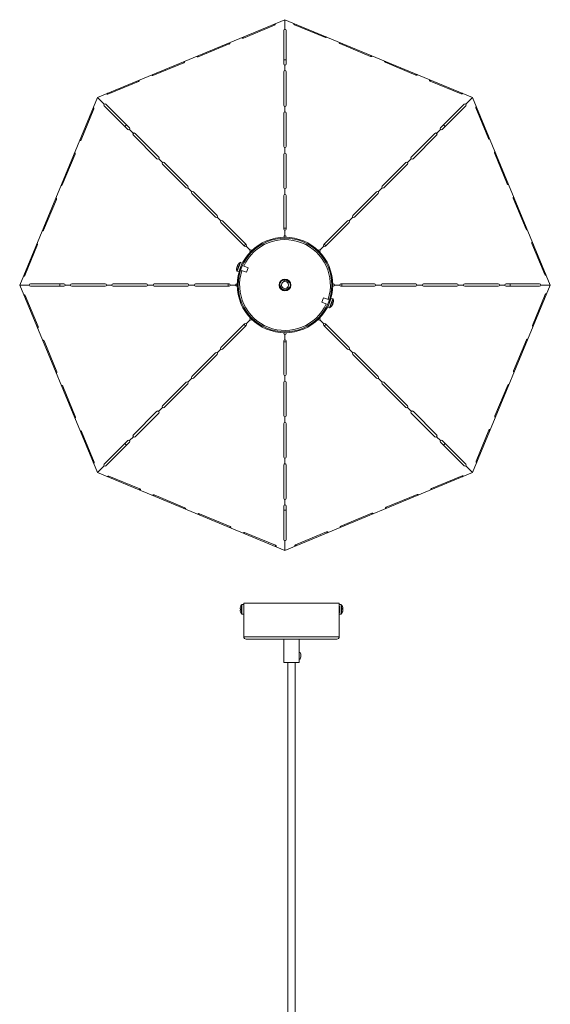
# Model space of a CAD drawing. Header units: millimetres. Extents: x -251 to 193, y -1871 to -222.
# Tile 2 of 2: x -251 to 193, y -1046 to -222. Entities that reach past the tile are written whole.
import ezdxf

# ---------------------------------------------------------------- set-up
doc = ezdxf.new("R2010")
doc.units = ezdxf.units.MM

msp = doc.modelspace()

# ---------------------------------------------------------------- linework, layer by layer
at = {"color": 7, "linetype": 'Continuous', "lineweight": 15}
for p, q in [((-28.85, -222.12), (-185.91, -287.17)), ((-28.85, -230.12), (-28.85, -222.12)), ((128.21, -287.17), (-28.85, -222.12)), ((-63.61, -237.49), (-37.74, -226.77)), ((-20.88, -226.39), (4.99, -237.11)), ((-29.85, -259.12), (-29.85, -231.12)), ((-27.85, -231.12), (-27.85, -259.12)), ((-101.49, -253.18), (-75.62, -242.46)), ((17, -242.08), (42.87, -252.8)), ((-139.37, -268.87), (-113.5, -258.15)), ((-27.85, -255.62), (-29.85, -255.62)), ((-28.85, -264.68), (-28.85, -260.12)), ((54.88, -257.77), (80.75, -268.49)), ((-29.85, -293.68), (-29.85, -265.68)), ((-27.85, -265.68), (-27.85, -293.68)), ((-177.25, -284.56), (-151.38, -273.84)), ((92.76, -273.46), (118.63, -284.18)), ((-185.91, -287.17), (-250.96, -444.23)), ((-180.25, -292.83), (-185.91, -287.17)), ((122.56, -292.83), (128.21, -287.17)), ((193.27, -444.23), (128.21, -287.17)), ((-160.45, -314.04), (-180.25, -294.24)), ((-178.84, -292.83), (-159.04, -312.63)), ((-28.85, -299.24), (-28.85, -294.68)), ((101.34, -312.63), (121.14, -292.83)), ((122.56, -294.24), (102.76, -314.04)), ((130.82, -295.83), (141.54, -321.7)), ((-199.62, -322.62), (-188.9, -296.76)), ((-29.85, -328.24), (-29.85, -300.24)), ((-27.85, -300.24), (-27.85, -328.24)), ((-161.51, -310.16), (-162.92, -311.57)), ((105.23, -311.57), (103.81, -310.16)), ((-155.81, -317.27), (-159.04, -314.04)), ((-136.01, -338.48), (-155.81, -318.68)), ((-154.4, -317.27), (-134.6, -337.07)), ((76.9, -337.07), (96.7, -317.27)), ((98.12, -318.68), (78.32, -338.48)), ((98.12, -317.27), (101.34, -314.04)), ((-28.85, -333.8), (-28.85, -329.24)), ((-215.31, -360.5), (-204.59, -334.63)), ((-29.85, -362.8), (-29.85, -334.8)), ((-27.85, -334.8), (-27.85, -362.8)), ((146.51, -333.71), (157.23, -359.58)), ((-131.37, -341.7), (-134.6, -338.48)), ((-111.58, -362.92), (-131.37, -343.12)), ((-129.96, -341.7), (-110.16, -361.5)), ((52.47, -361.5), (72.27, -341.7)), ((73.68, -343.12), (53.88, -362.92)), ((73.68, -341.7), (76.9, -338.48)), ((-106.94, -366.14), (-110.16, -362.92)), ((-87.14, -387.35), (-106.94, -367.56)), ((-105.52, -366.14), (-85.72, -385.94)), ((-29.85, -397.36), (-29.85, -369.36)), ((-28.85, -368.36), (-28.85, -363.8)), ((-27.85, -369.36), (-27.85, -397.36)), ((28.03, -385.94), (47.83, -366.14)), ((49.24, -367.56), (29.44, -387.35)), ((49.24, -366.14), (52.47, -362.92)), ((-231, -398.38), (-220.28, -372.51)), ((162.2, -371.59), (172.92, -397.46)), ((-82.5, -390.58), (-85.72, -387.35)), ((24.81, -390.58), (28.03, -387.35)), ((-62.7, -411.79), (-82.5, -391.99)), ((-81.09, -390.58), (-61.29, -410.38)), ((3.59, -410.38), (23.39, -390.58)), ((24.81, -391.99), (5.01, -411.79)), ((-27.85, -396.74), (-29.85, -396.74)), ((-28.85, -402.92), (-28.85, -398.36)), ((-246.69, -436.26), (-235.97, -410.39)), ((-61.72, -409.94), (-63.13, -411.36)), ((-58.06, -415.02), (-61.29, -411.79)), ((-29.85, -404.24), (-29.85, -403.92)), ((-27.85, -403.92), (-27.85, -404.24)), ((0.37, -415.02), (3.59, -411.79)), ((5.44, -411.36), (4.03, -409.94)), ((177.89, -409.47), (188.61, -435.34)), ((-57.83, -416.66), (-58.06, -416.43)), ((-56.65, -415.02), (-56.42, -415.25)), ((-1.28, -415.25), (-1.05, -415.02)), ((0.37, -416.43), (0.14, -416.66)), ((-68.67, -427.96), (-68.54, -427.63)), ((-68.44, -428.05), (-68.67, -427.96)), ((-67.91, -426.67), (-67.9, -426.68)), ((-67.52, -433.27), (-64.58, -425.82)), ((-64.58, -425.82), (-66.02, -425.26)), ((-59.74, -429.89), (-64.53, -428)), ((-69.36, -430.37), (-69.38, -430.38)), ((-69.18, -429.24), (-69.05, -428.91)), ((-69.05, -428.91), (-68.82, -429.01)), ((-68.96, -432.7), (-67.52, -433.27)), ((-66, -431.72), (-61.21, -433.61)), ((-61.21, -433.61), (-59.74, -429.89)), ((-242.96, -444.23), (-250.96, -444.23)), ((-250.96, -444.23), (-185.91, -601.29)), ((-241.96, -443.23), (-213.96, -443.23)), ((-217.46, -443.23), (-217.46, -445.23)), ((-208.4, -444.23), (-212.96, -444.23)), ((-207.4, -443.23), (-179.4, -443.23)), ((-173.84, -444.23), (-178.4, -444.23)), ((-172.84, -443.23), (-144.84, -443.23)), ((-139.28, -444.23), (-143.84, -444.23)), ((-138.28, -443.23), (-110.28, -443.23)), ((-104.72, -444.23), (-109.28, -444.23)), ((-103.72, -443.23), (-75.72, -443.23)), ((-76.34, -443.23), (-76.34, -445.23)), ((-70.16, -444.23), (-74.72, -444.23)), ((-69.16, -443.23), (-68.83, -443.23)), ((-33.03, -445.88), (-31.84, -444.05)), ((-30.21, -441.56), (-29.02, -439.73)), ((-28.85, -439.75), (-29.1, -439.86)), ((-28.85, -439.73), (-28.85, -439.75)), ((-26.24, -440.83), (-28.85, -439.75)), ((-26.24, -442.74), (-26.24, -440.56)), ((11.14, -443.23), (11.47, -443.23)), ((12.47, -444.23), (17.03, -444.23)), ((18.03, -443.23), (46.03, -443.23)), ((18.64, -445.23), (18.64, -443.23)), ((47.03, -444.23), (51.59, -444.23)), ((52.59, -443.23), (80.59, -443.23)), ((81.59, -444.23), (86.15, -444.23)), ((87.15, -443.23), (115.15, -443.23)), ((116.15, -444.23), (120.71, -444.23)), ((121.71, -443.23), (149.71, -443.23)), ((128.21, -601.29), (193.27, -444.23)), ((150.71, -444.23), (155.27, -444.23)), ((156.27, -443.23), (184.27, -443.23)), ((159.76, -445.23), (159.76, -443.23)), ((185.27, -444.23), (193.27, -444.23)), ((-235.59, -478.99), (-246.3, -453.13)), ((-213.96, -445.23), (-241.96, -445.23)), ((-179.4, -445.23), (-207.4, -445.23)), ((-144.84, -445.23), (-172.84, -445.23)), ((-110.28, -445.23), (-138.28, -445.23)), ((-75.72, -445.23), (-103.72, -445.23)), ((-68.83, -445.23), (-69.16, -445.23)), ((-32.8, -445.51), (-32.01, -447.4)), ((-32.03, -447.41), (-32.01, -447.4)), ((-32.01, -447.4), (-28.85, -448.71)), ((-28.85, -448.71), (-26.24, -447.63)), ((-28.85, -448.73), (-28.85, -448.71)), ((-26.24, -447.9), (-26.24, -445.72)), ((11.47, -445.23), (11.14, -445.23)), ((46.03, -445.23), (18.03, -445.23)), ((80.59, -445.23), (52.59, -445.23)), ((115.15, -445.23), (87.15, -445.23)), ((149.71, -445.23), (121.71, -445.23)), ((184.27, -445.23), (156.27, -445.23)), ((188.99, -452.2), (178.28, -478.07)), ((3.51, -454.85), (2.04, -458.58)), ((2.04, -458.58), (6.83, -460.47)), ((8.3, -456.75), (3.51, -454.85)), ((9.83, -455.2), (6.89, -462.64)), ((11.26, -455.76), (9.83, -455.2)), ((10.8, -460.96), (10.87, -460.78)), ((11.12, -460.16), (10.95, -460.59)), ((11.22, -459.89), (11.05, -459.82)), ((11.22, -459.89), (11.39, -459.47)), ((11.54, -459.1), (11.47, -459.28)), ((6.89, -462.64), (8.33, -463.21)), ((-82.5, -496.47), (-62.7, -476.67)), ((-58.06, -473.45), (-61.29, -476.67)), ((-58.06, -472.03), (-57.83, -471.8)), ((-56.42, -473.21), (-56.65, -473.45)), ((-1.05, -473.45), (-1.28, -473.21)), ((0.14, -471.8), (0.37, -472.03)), ((0.37, -473.45), (3.59, -476.67)), ((5.01, -476.67), (24.81, -496.47)), ((-61.29, -478.08), (-81.09, -497.88)), ((-29.85, -484.55), (-29.85, -484.22)), ((-28.85, -485.55), (-28.85, -490.11)), ((-27.85, -484.22), (-27.85, -484.55)), ((23.39, -497.88), (3.59, -478.08)), ((-219.9, -516.87), (-230.61, -491)), ((-29.85, -519.11), (-29.85, -491.11)), ((-29.85, -491.72), (-28.85, -491.73)), ((-28.85, -491.73), (-27.85, -491.72)), ((-27.85, -491.11), (-27.85, -519.11)), ((173.3, -490.08), (162.59, -515.95)), ((-106.94, -520.91), (-87.14, -501.11)), ((-85.72, -502.52), (-105.52, -522.32)), ((-82.5, -497.88), (-85.72, -501.11)), ((24.81, -497.88), (28.03, -501.11)), ((47.83, -522.32), (28.03, -502.52)), ((29.44, -501.11), (49.24, -520.91)), ((-131.37, -545.34), (-111.58, -525.55)), ((-110.16, -526.96), (-129.96, -546.76)), ((-106.94, -522.32), (-110.16, -525.55)), ((-29.85, -553.67), (-29.85, -525.67)), ((-28.85, -520.11), (-28.85, -524.67)), ((-27.85, -525.67), (-27.85, -553.67)), ((49.24, -522.32), (52.47, -525.55)), ((72.27, -546.76), (52.47, -526.96)), ((53.88, -525.55), (73.68, -545.34)), ((-204.21, -554.75), (-214.92, -528.88)), ((157.61, -527.96), (146.9, -553.83)), ((-155.81, -569.78), (-136.01, -549.98)), ((-134.6, -551.4), (-154.4, -571.2)), ((-131.37, -546.76), (-134.6, -549.98)), ((73.68, -546.76), (76.9, -549.98)), ((96.7, -571.2), (76.9, -551.4)), ((78.32, -549.98), (98.12, -569.78)), ((-29.85, -588.23), (-29.85, -560.23)), ((-28.85, -554.67), (-28.85, -559.23)), ((-27.85, -560.23), (-27.85, -588.23)), ((-188.52, -592.63), (-199.23, -566.76)), ((141.92, -565.84), (131.21, -591.71)), ((-180.25, -594.22), (-160.45, -574.42)), ((-159.04, -575.84), (-178.84, -595.63)), ((-162.92, -576.89), (-161.51, -578.31)), ((-155.81, -571.2), (-159.04, -574.42)), ((98.12, -571.2), (101.34, -574.42)), ((121.14, -595.63), (101.34, -575.84)), ((102.76, -574.42), (122.56, -594.22)), ((103.81, -578.31), (105.23, -576.89)), ((-28.85, -589.23), (-28.85, -593.79)), ((-180.25, -595.63), (-185.91, -601.29)), ((-185.91, -601.29), (-28.85, -666.35)), ((-29.85, -622.79), (-29.85, -594.79)), ((-28.85, -666.35), (128.21, -601.29)), ((-27.85, -594.79), (-27.85, -622.79)), ((122.56, -595.63), (128.21, -601.29)), ((-150.45, -615), (-176.32, -604.29)), ((119.55, -603.9), (93.68, -614.62)), ((-112.58, -630.69), (-138.44, -619.98)), ((-28.85, -623.79), (-28.85, -628.35)), ((81.67, -619.59), (55.81, -630.31)), ((-29.85, -657.35), (-29.85, -629.35)), ((-29.85, -632.84), (-27.85, -632.84)), ((-27.85, -629.35), (-27.85, -657.35)), ((-74.7, -646.38), (-100.56, -635.67)), ((43.79, -635.28), (17.93, -646)), ((5.92, -650.97), (-19.95, -661.69)), ((-36.82, -662.07), (-62.69, -651.36)), ((-28.85, -658.35), (-28.85, -666.35)), ((-66.12, -715.31), (-66.39, -715.31)), ((-66.39, -716.34), (-66.12, -716.34)), ((-66.16, -713.84), (-66.14, -713.85)), ((-64.93, -711.83), (-64.99, -711.84)), ((-63.38, -711.83), (-64.93, -711.83)), ((-63.39, -710.68), (-63.39, -711.83)), ((-63.39, -710.68), (16.61, -710.68)), ((16.61, -713.78), (16.61, -710.68)), ((18.15, -711.83), (16.61, -711.83)), ((19.61, -715.22), (19.61, -715.68)), ((19.64, -716.43), (19.64, -715.97)), ((-66.16, -717.81), (-66.14, -717.8)), ((-65.22, -719.68), (-65.22, -719.68)), ((-64.93, -719.83), (-63.38, -719.83)), ((-63.39, -719.83), (-63.39, -738.68)), ((16.61, -738.68), (16.61, -717.87)), ((16.61, -719.83), (18.15, -719.83)), ((14.61, -740.68), (-61.39, -740.68)), ((-29.89, -740.68), (-29.89, -760.18)), ((-16.89, -753.25), (-16.89, -740.68)), ((-16.63, -751.75), (-16.89, -751.75)), ((-16.89, -760.18), (-16.89, -756)), ((-16.89, -757.5), (-16.63, -757.5)), ((-16.89, -760.18), (-29.89, -760.18)), ((-26.39, -760.18), (-26.39, -1593.95)), ((-20.39, -1593.95), (-20.39, -760.18))]:
    msp.add_line(p, q, dxfattribs=at)
at = {"color": 8, "linetype": 'Continuous', "lineweight": 15}
for p, q in [((-37.74, -226.77), (-38.09, -225.94)), ((-20.88, -226.39), (-20.53, -225.56)), ((-63.61, -237.49), (-63.95, -236.66)), ((4.99, -237.11), (5.34, -236.27)), ((-75.62, -242.46), (-75.96, -241.63)), ((17, -242.08), (17.35, -241.25)), ((-101.49, -253.18), (-101.83, -252.35)), ((42.87, -252.8), (43.22, -251.97)), ((-113.5, -258.15), (-113.84, -257.32)), ((54.88, -257.77), (55.23, -256.94)), ((-139.37, -268.87), (-139.71, -268.04)), ((80.75, -268.49), (81.09, -267.66)), ((-151.38, -273.84), (-151.72, -273.01)), ((92.76, -273.46), (93.11, -272.63)), ((-177.25, -284.56), (-177.59, -283.73)), ((118.63, -284.18), (118.97, -283.35)), ((-188.9, -296.76), (-189.73, -296.41)), ((130.82, -295.83), (131.66, -295.49)), ((141.54, -321.7), (142.37, -321.36)), ((-199.62, -322.62), (-200.45, -322.28)), ((-204.59, -334.63), (-205.42, -334.29)), ((146.51, -333.71), (147.35, -333.37)), ((-215.31, -360.5), (-216.14, -360.16)), ((157.23, -359.58), (158.06, -359.23)), ((-220.28, -372.51), (-221.11, -372.17)), ((162.2, -371.59), (163.04, -371.24)), ((-231, -398.38), (-231.83, -398.04)), ((172.92, -397.46), (173.75, -397.11)), ((-235.97, -410.39), (-236.8, -410.05)), ((177.89, -409.47), (178.73, -409.12)), ((-69.17, -432.46), (-66.34, -425.29)), ((-68.96, -432.7), (-66.02, -425.26)), ((-246.69, -436.26), (-247.52, -435.92)), ((188.61, -435.34), (189.44, -434.99)), ((-246.3, -453.13), (-247.14, -453.47)), ((188.99, -452.2), (189.82, -452.55)), ((11.26, -455.76), (8.33, -463.21)), ((11.48, -456.01), (8.65, -463.18)), ((178.28, -478.07), (179.11, -478.41)), ((-235.59, -478.99), (-236.42, -479.34)), ((-230.61, -491), (-231.45, -491.35)), ((173.3, -490.08), (174.13, -490.43)), ((-219.9, -516.87), (-220.73, -517.22)), ((162.59, -515.95), (163.42, -516.29)), ((-214.92, -528.88), (-215.76, -529.23)), ((157.61, -527.96), (158.44, -528.3)), ((-204.21, -554.75), (-205.04, -555.1)), ((146.9, -553.83), (147.73, -554.17)), ((-199.23, -566.76), (-200.07, -567.11)), ((141.92, -565.84), (142.75, -566.18)), ((-188.52, -592.63), (-189.35, -592.98)), ((131.21, -591.71), (132.04, -592.05)), ((-176.32, -604.29), (-176.67, -605.12)), ((119.55, -603.9), (119.9, -604.74)), ((-150.45, -615), (-150.8, -615.83)), ((93.68, -614.62), (94.03, -615.45)), ((-138.44, -619.98), (-138.79, -620.81)), ((81.67, -619.59), (82.02, -620.43)), ((-112.58, -630.69), (-112.92, -631.52)), ((55.81, -630.31), (56.15, -631.14)), ((-100.56, -635.67), (-100.91, -636.5)), ((43.79, -635.28), (44.14, -636.12)), ((-74.7, -646.38), (-75.04, -647.21)), ((5.92, -650.97), (6.26, -651.81)), ((17.93, -646), (18.27, -646.83)), ((-62.69, -651.36), (-63.03, -652.19)), ((-36.82, -662.07), (-37.16, -662.9)), ((-19.95, -661.69), (-19.61, -662.52)), ((-63.39, -738.68), (16.61, -738.68))]:
    msp.add_line(p, q, dxfattribs=at)
at = {"color": 7, "linetype": 'Continuous', "lineweight": 15, "flags": 128}
for points in [[(11.08, -459.37), (11.15, -459.39), (11.39, -459.47)], [(11.39, -459.47), (11.42, -459.34), (11.43, -459.26)], [(-63.13, -477.1), (-62.07, -478.18), (-61.72, -478.52)], [(4.03, -478.52), (4.38, -478.18), (5.44, -477.1)], [(-66.16, -713.84), (-66.16, -713.84), (-66.17, -713.84), (-66.17, -713.83), (-66.17, -713.83), (-66.16, -713.83), (-66.16, -713.84), (-66.15, -713.84), (-66.14, -713.84)], [(18.21, -711.84), (18.18, -711.83), (18.15, -711.83)], [(19.32, -715.24), (19.36, -715.24), (19.61, -715.22)], [(19.57, -715.78), (19.59, -715.74), (19.61, -715.68)], [(19.61, -715.22), (19.59, -715.09), (19.58, -715.02)], [(-66.14, -717.81), (-66.15, -717.82), (-66.16, -717.82), (-66.16, -717.82), (-66.17, -717.82), (-66.17, -717.82), (-66.17, -717.82), (-66.16, -717.82), (-66.16, -717.81)], [(-65.04, -719.8), (-64.95, -719.83), (-64.92, -719.82)], [(18.14, -719.82), (18.17, -719.83), (18.27, -719.8)], [(-16.63, -751.75), (-16.24, -751.94), (-15.89, -752.5), (-15.65, -753.34), (-15.54, -754.36), (-15.58, -755.41), (-15.76, -756.35), (-16.06, -757.07), (-16.43, -757.45), (-16.63, -757.5)]]:
    msp.add_lwpolyline(points, dxfattribs=at)
at = {"color": 8, "linetype": 'Continuous', "lineweight": 15, "flags": 128}
for points in [[(-65.15, -715.83), (-65.15, -714.64), (-65.16, -713.56), (-65.18, -712.71), (-65.2, -712.16), (-65.22, -711.97), (-65.22, -711.97)], [(-65.22, -719.68), (-65.22, -719.68), (-65.2, -719.49), (-65.18, -718.94), (-65.16, -718.09), (-65.15, -717.02), (-65.15, -715.83)]]:
    msp.add_lwpolyline(points, dxfattribs=at)
at = {"color": 7, "linetype": 'Continuous', "lineweight": 15}
for radius in [40, 39.2, 5, 4.5, 3]:
    msp.add_circle((-28.85, -444.23), radius, dxfattribs=at)
for centre, radius, start, end in [((-38.06, -225.88), 0.952, 289.54671, 19.48029), ((-28.85, -231.12), 1, 0, 180), ((-20.56, -225.49), 0.954, 160.64245, 250.33055), ((-64.02, -236.62), 0.956, 205.76467, 295.20833), ((5.4, -236.24), 0.954, 244.66945, 334.35755), ((-75.94, -241.57), 0.952, 289.54671, 19.48029), ((17.32, -241.18), 0.954, 160.64245, 250.33055), ((-101.9, -252.32), 0.954, 205.64245, 295.33055), ((43.28, -251.94), 0.952, 244.54671, 334.48029), ((-113.82, -257.26), 0.952, 289.54671, 19.48029), ((-28.85, -259.12), 1, 180, 360), ((55.21, -256.87), 0.956, 160.76467, 250.20833), ((-139.78, -268.01), 0.954, 205.64245, 295.33055), ((-28.85, -265.68), 1, 360, 180), ((81.16, -267.63), 0.952, 244.54671, 334.48029), ((-151.7, -272.95), 0.954, 289.66945, 19.35755), ((93.08, -272.56), 0.956, 160.76467, 250.20833), ((-177.66, -283.7), 0.954, 205.64245, 295.33055), ((119.04, -283.32), 0.952, 244.54671, 334.48029), ((-189.76, -296.35), 0.952, 334.54671, 64.48029), ((-179.54, -293.54), 1, 45, 225), ((-28.85, -293.68), 1, 180, 0), ((121.85, -293.54), 1, 315, 135), ((131.69, -295.42), 0.954, 115.64245, 205.33055), ((-28.85, -300.24), 1, 0, 180), ((-159.74, -313.33), 1, 225, 45), ((102.05, -313.33), 1, 135, 315), ((-155.11, -317.97), 1, 45, 225), ((97.41, -317.97), 1, 315, 135), ((-200.52, -322.3), 0.956, 250.76467, 340.20833), ((-28.85, -328.24), 1, 180, 0), ((142.44, -321.38), 0.954, 199.66945, 289.35755), ((-205.45, -334.23), 0.952, 334.54671, 64.48029), ((-135.31, -337.77), 1, 225, 45), ((-28.85, -334.8), 1, 360, 180), ((77.61, -337.77), 1, 135, 315), ((147.38, -333.3), 0.954, 115.64245, 205.33055), ((-130.67, -342.41), 1, 45, 225), ((72.97, -342.41), 1, 315, 135), ((-216.2, -360.18), 0.954, 250.64245, 340.33055), ((-110.87, -362.21), 1, 225, 45), ((53.17, -362.21), 1, 135, 315), ((158.13, -359.26), 0.952, 199.54671, 289.48029), ((-106.23, -366.85), 1, 45, 225), ((-28.85, -362.8), 1, 180, 360), ((-28.85, -369.36), 1, 0, 180), ((48.54, -366.85), 1, 315, 135), ((163.07, -371.18), 0.954, 115.64245, 205.33055), ((-221.14, -372.11), 0.954, 334.66945, 64.35755), ((-86.43, -386.65), 1, 225, 45), ((28.74, -386.65), 1, 135, 315), ((-81.79, -391.29), 1, 45, 225), ((24.1, -391.29), 1, 315, 135), ((-231.89, -398.06), 0.954, 250.64245, 340.33055), ((-28.85, -397.36), 1, 180, 0), ((-28.85, -403.92), 1, 0, 180), ((173.82, -397.14), 0.952, 199.54671, 289.48029), ((-236.83, -409.98), 0.954, 334.66945, 64.35755), ((-61.99, -411.09), 1, 225, 45), ((4.3, -411.09), 1, 135, 315), ((178.76, -409.06), 0.956, 115.76467, 205.20833), ((-57.35, -415.72), 1, 45, 225), ((-0.34, -415.72), 1, 315, 135), ((-61.97, -431.16), 7.18, 154.34462, 162.57324), ((-62.89, -430.79), 6.48, 140.6238, 150.76217), ((-62.89, -430.79), 6.5, 122.10057, 140.59635), ((-66.15, -425.59), 0.36, 68.45893, 122.10057), ((-65.06, -427.57), 0.2, 158.45893, 201.27428), ((-247.59, -435.94), 0.954, 250.64245, 340.33055), ((-62.89, -430.79), 6.5, 176.32151, 194.8173), ((-62.89, -430.79), 6.48, 166.1557, 176.29407), ((-68.83, -432.36), 0.36, 194.8173, 248.45893), ((-66.68, -431.66), 0.2, 115.64358, 158.45893), ((189.51, -435.02), 0.952, 199.54671, 289.48029), ((-241.96, -444.23), 1, 90, 270), ((-213.96, -444.23), 1, 270, 90), ((-207.4, -444.23), 1, 90, 270), ((-179.4, -444.23), 1, 270, 90), ((-172.84, -444.23), 1, 90, 270), ((-144.84, -444.23), 1, 270, 90), ((-138.28, -444.23), 1, 90, 270), ((-110.28, -444.23), 1, 270, 90), ((-103.72, -444.23), 1, 90, 270), ((-75.72, -444.23), 1, 270, 90), ((-69.16, -444.23), 1, 90, 270), ((-28.85, -444.23), 4.01, 49.53483, 97.30755), ((11.47, -444.23), 1, 270, 90), ((18.03, -444.23), 1, 90, 270), ((46.03, -444.23), 1, 270, 90), ((52.59, -444.23), 1, 90, 270), ((80.59, -444.23), 1, 270, 90), ((87.15, -444.23), 1, 90, 270), ((115.15, -444.23), 1, 270, 90), ((121.71, -444.23), 1, 90, 270), ((149.71, -444.23), 1, 270, 90), ((156.27, -444.23), 1, 90, 270), ((184.27, -444.23), 1, 270, 90), ((-247.2, -453.44), 0.952, 19.54671, 109.48029), ((-28.85, -444.23), 4.01, 196.37721, 310.46517), ((189.89, -452.52), 0.954, 70.64245, 160.33055), ((7.37, -460.89), 0.2, 338.45893, 21.27428), ((5.2, -457.67), 6.5, 302.10057, 326.52156), ((8.98, -456.8), 0.2, 295.64358, 338.45893), ((5.95, -458.17), 5.6, 319.23639, 330.1189), ((9.29, -461.26), 1.06, 327.7415, 349.17636), ((6.09, -457.8), 5.6, 319.23639, 330.1189), ((5.53, -456.98), 6.13, 334.0052, 342.91267), ((9.73, -460.13), 1.39, 358.77132, 19.3543), ((10.33, -459.12), 1.18, 311.36641, 318.92463), ((11.13, -456.1), 0.36, 14.8173, 68.45893), ((10.08, -459.25), 1.39, 358.77132, 19.3543), ((5.2, -457.67), 6.5, 350.39631, 14.8173), ((6.12, -457.83), 5.57, 346.78424, 350.39762), ((8.46, -462.87), 0.36, 248.45893, 302.10057), ((-61.99, -477.38), 1, 315, 135), ((-57.35, -472.74), 1, 135, 315), ((-0.34, -472.74), 1, 225, 45), ((4.3, -477.38), 1, 45, 225), ((179.14, -478.48), 0.954, 154.66945, 244.35755), ((-236.45, -479.4), 0.956, 295.76467, 25.20833), ((-28.85, -484.55), 1, 180, 0), ((-231.51, -491.32), 0.952, 19.54671, 109.48029), ((-28.85, -491.11), 1, 0, 180), ((174.2, -490.4), 0.954, 70.64245, 160.33055), ((-86.43, -501.82), 1, 315, 135), ((-81.79, -497.18), 1, 135, 315), ((24.1, -497.18), 1, 225, 45), ((28.74, -501.82), 1, 45, 225), ((-220.76, -517.28), 0.954, 295.64245, 25.33055), ((-28.85, -519.11), 1, 180, 0), ((163.45, -516.36), 0.954, 154.66945, 244.35755), ((-110.87, -526.25), 1, 315, 135), ((-106.23, -521.61), 1, 135, 315), ((-28.85, -525.67), 1, 0, 180), ((48.54, -521.61), 1, 225, 45), ((53.17, -526.25), 1, 45, 225), ((158.51, -528.28), 0.954, 70.64245, 160.33055), ((-215.82, -529.2), 0.952, 19.54671, 109.48029), ((-135.31, -550.69), 1, 315, 135), ((-130.67, -546.05), 1, 135, 315), ((72.97, -546.05), 1, 225, 45), ((77.61, -550.69), 1, 45, 225), ((-205.07, -555.16), 0.954, 295.64245, 25.33055), ((-28.85, -553.67), 1, 180, 0), ((-28.85, -560.23), 1, 360, 180), ((147.76, -554.24), 0.952, 154.54671, 244.48029), ((-200.13, -567.08), 0.954, 19.66945, 109.35755), ((142.82, -566.16), 0.956, 70.76467, 160.20833), ((-159.74, -575.13), 1, 315, 135), ((-155.11, -570.49), 1, 135, 315), ((97.41, -570.49), 1, 225, 45), ((102.05, -575.13), 1, 45, 225), ((-189.38, -593.04), 0.954, 295.64245, 25.33055), ((-28.85, -588.23), 1, 180, 0), ((132.07, -592.12), 0.952, 154.54671, 244.48029), ((-179.54, -594.93), 1, 135, 315), ((-28.85, -594.79), 1, 360, 180), ((121.85, -594.93), 1, 225, 45), ((-176.73, -605.15), 0.952, 64.54671, 154.48029), ((119.96, -604.77), 0.954, 25.64245, 115.33055), ((-150.78, -615.9), 0.956, 340.76467, 70.20833), ((94.01, -615.52), 0.954, 109.66945, 199.35755), ((-138.85, -620.84), 0.952, 64.54671, 154.48029), ((-28.85, -622.79), 1, 180, 360), ((82.08, -620.46), 0.954, 25.64245, 115.33055), ((-112.9, -631.59), 0.956, 340.76467, 70.20833), ((-28.85, -629.35), 1, 0, 180), ((56.12, -631.21), 0.952, 109.54671, 199.48029), ((-100.97, -636.53), 0.954, 64.66945, 154.35755), ((44.2, -636.15), 0.954, 25.64245, 115.33055), ((-75.02, -647.28), 0.954, 340.64245, 70.33055), ((6.32, -651.84), 0.954, 25.64245, 115.33055), ((18.24, -646.9), 0.952, 109.54671, 199.48029), ((-63.09, -652.22), 0.954, 64.66945, 154.35755), ((-28.85, -657.35), 1, 180, 360), ((-37.14, -662.97), 0.954, 340.64245, 70.33055), ((-19.63, -662.59), 0.952, 109.54671, 199.48029), ((-45.75, -715.48), 20.67, 178.55205, 179.53035), ((-45.75, -716.17), 20.67, 180.46965, 181.44795), ((-59.99, -715.83), 6.48, 162.16724, 172.30433), ((-59.99, -715.83), 6.48, 187.69567, 197.83276), ((-59.97, -715.83), 6.48, 162.16724, 172.30433), ((-87.05, -715.48), 20.67, 0.46965, 1.44795), ((-87.05, -716.17), 20.67, 358.55205, 359.53035), ((-59.97, -715.83), 6.48, 187.69567, 197.83276), ((-59.08, -715.83), 7.12, 175.85198, 184.14802), ((-59.98, -715.83), 6.5, 143.65254, 162.14087), ((-58.9, -715.83), 7.24, 175.92055, 184.07945), ((-114.75, -714.69), 51.45, 358.73078, 3.18682), ((-114.75, -716.97), 51.45, 356.81318, 1.26922), ((115.03, -715.83), 98.44, 178.92055, 181.08206), ((-82.73, -715.83), 99.43, 357.70245, 2.29755), ((13.21, -715.83), 6.5, 9.6164, 36.34746), ((-63.39, -715.82), 81.92, 357.30021, 2.69222), ((14.1, -716.05), 5.57, 341.13842, 352.05405), ((18.38, -715.43), 1.32, 18.2066, 39.50717), ((13.35, -715.11), 6.07, 355.90457, 4.89068), ((14.12, -715.66), 5.57, 341.13842, 352.05405), ((18.39, -716.38), 1.32, 18.2066, 39.50717), ((22.68, -716.61), 3.06, 180.53071, 184.10188), ((16.57, -715.05), 3.06, 0.53071, 4.10188), ((-59.98, -715.83), 6.5, 197.85913, 216.34746), ((13.21, -715.83), 6.5, 323.65254, 345.76136), ((18.37, -717.62), 1.04, 346.76207, 8.61569), ((-61.39, -738.68), 2, 180, 270), ((14.61, -738.68), 2, 270, 0), ((-41.89, -754.62), 25.04, 356.83787, 3.1255)]:
    msp.add_arc(centre, radius, start, end, dxfattribs=at)
at = {"color": 8, "linetype": 'Continuous', "lineweight": 15}
for centre, radius, start, end in [((-28.85, -444.23), 38, 341.4759, 155.44197), ((-28.85, -444.23), 38, 161.4759, 335.44197), ((-116.3, -714.69), 51.45, 358.73078, 3.18682), ((-116.3, -716.97), 51.45, 356.81318, 1.26922), ((-46.27, -715.83), 62.92, 358.01957, 1.98043), ((-71.19, -715.83), 89.43, 357.43654, 2.56346)]:
    msp.add_arc(centre, radius, start, end, dxfattribs=at)

doc.saveas('drawing.dxf')
